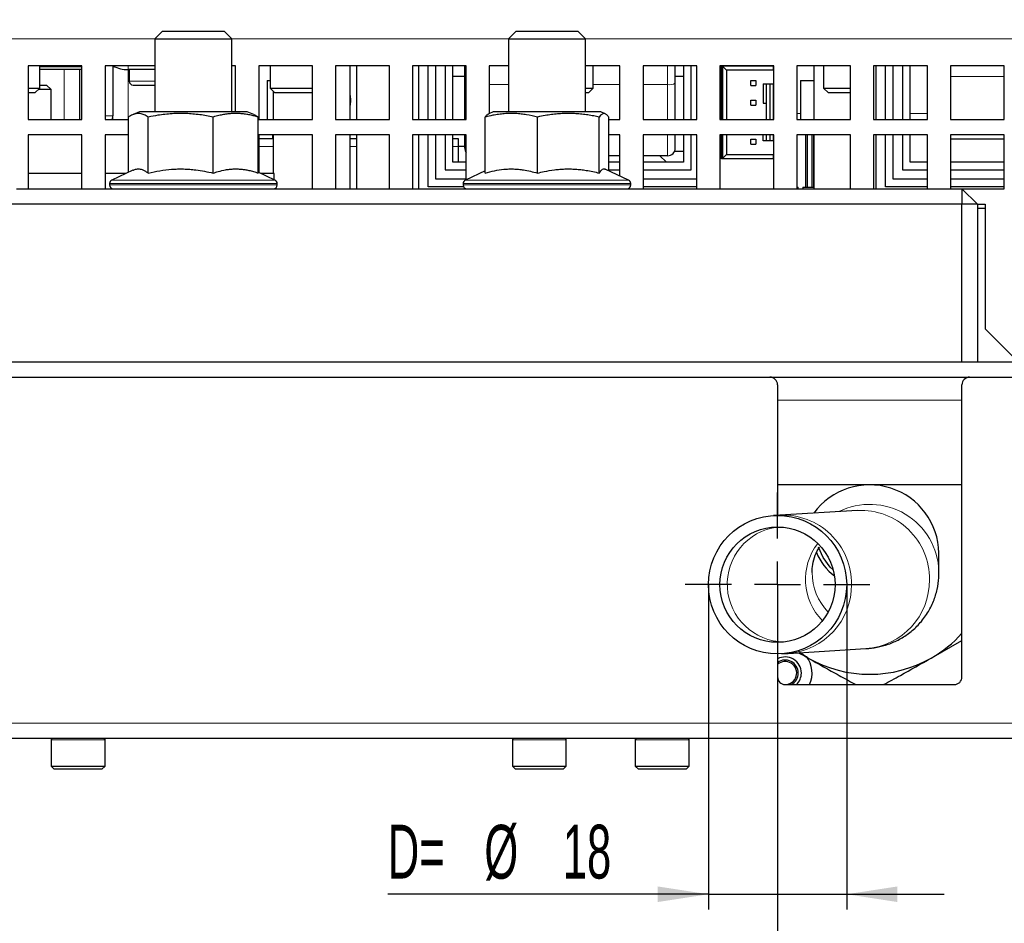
# Paper-space layout 'Blatt5' of a CAD drawing. Header units: millimetres. Extents: x 5 to 418, y 2 to 292.
# Tile 13 of 30: x 211 to 276, y 103 to 162. Entities that reach past the tile are written whole.
import ezdxf

# ---------------------------------------------------------------- set-up
doc = ezdxf.new("R2010")
doc.units = ezdxf.units.MM
doc.layers.add('SLD-0', color=7, linetype='Continuous')
doc.styles.add('SLDTEXTSTYLE1', font='TXT', dxfattribs={"width": 0.605})
doc.dimstyles.new('SLDDIMSTYLE6', dxfattribs={"dimtxt": 3.5, "dimasz": 3.302, "dimexe": 0, "dimexo": 0.0625, "dimgap": 0.875, "dimtad": 1, "dimlfac": 2, "dimrnd": 1e-09, "dimzin": 12, "dimdsep": 46, "dimtxsty": 'SLDTEXTSTYLE1', "dimsah": 1, "dimcen": 0.09, "dimadec": 0, "dimazin": 3, "dimtfac": 1, "dimtofl": 0, "dimtmove": 0, "dimatfit": 3, "dimfxl": 1, "dimfrac": 2, "dimtolj": 1, "dimtzin": 12, "dimarcsym": 0})
doc.dimstyles.new('SLDDIMSTYLE7', dxfattribs={"dimtxt": 3.5, "dimasz": 3.302, "dimexe": 0, "dimexo": 0.0625, "dimgap": 0.875, "dimtad": 1, "dimlfac": 2, "dimrnd": 1e-09, "dimzin": 12, "dimdsep": 46, "dimtxsty": 'SLDTEXTSTYLE1', "dimsah": 1, "dimcen": 0.09, "dimadec": 0, "dimazin": 3, "dimtfac": 1, "dimtmove": 0, "dimatfit": 0, "dimfxl": 1, "dimfrac": 2, "dimtolj": 1, "dimtzin": 12, "dimarcsym": 0})

# ---------------------------------------------------------------- blocks, each defined once
blk = doc.blocks.new('_D_33')
at = {"layer": 'SLD-0', "color": 7}
for p, q in [((113.293, 145.918), (113.293, 87.596)), ((260.793, 125.168), (260.793, 87.596)), ((260.793, 88.596), (113.293, 88.596))]:
    blk.add_line(p, q, dxfattribs=at)
for points in [[(113.293, 88.596), (116.595, 88.088), (116.595, 89.104)], [(260.793, 88.596), (257.491, 89.104), (257.491, 88.088)]]:
    blk.add_solid(points, dxfattribs=at)
at = {"layer": 'SLD-0', "color": 7, "insert": (183.032, 93.108), "char_height": 3.5, "attachment_point": 1, "style": 'SLDTEXTSTYLE1'}
blk.add_mtext('295', dxfattribs=at)
blk = doc.blocks.new('_D_34')
at = {"layer": 'SLD-0', "color": 7}
for p, q in [((113.293, 153.905), (113.293, 269.669)), ((309.293, 153.905), (309.293, 269.669)), ((113.293, 268.669), (309.293, 268.669))]:
    blk.add_line(p, q, dxfattribs=at)
for points in [[(113.293, 268.669), (116.595, 268.161), (116.595, 269.177)], [(309.293, 268.669), (305.991, 269.177), (305.991, 268.161)]]:
    blk.add_solid(points, dxfattribs=at)
at = {"layer": 'SLD-0', "color": 7, "insert": (207.282, 273.18), "char_height": 3.5, "attachment_point": 1, "style": 'SLDTEXTSTYLE1'}
blk.add_mtext('392', dxfattribs=at)
blk = doc.blocks.new('_D_35')
at = {"layer": 'SLD-0', "color": 7}
for p, q in [((161.793, 119.168), (161.793, 95.182)), ((260.793, 119.168), (260.793, 95.182)), ((161.793, 96.182), (260.793, 96.182))]:
    blk.add_line(p, q, dxfattribs=at)
for points in [[(161.793, 96.182), (165.095, 95.674), (165.095, 96.69)], [(260.793, 96.182), (257.491, 96.69), (257.491, 95.674)]]:
    blk.add_solid(points, dxfattribs=at)
at = {"layer": 'SLD-0', "color": 7, "insert": (207.282, 100.694), "char_height": 3.5, "attachment_point": 1, "style": 'SLDTEXTSTYLE1'}
blk.add_mtext('198', dxfattribs=at)
blk = doc.blocks.new('_D_36')
at = {"layer": 'SLD-0', "color": 7}
for p, q in [((256.293, 125.168), (256.293, 104.031)), ((265.293, 125.168), (265.293, 104.031)), ((256.293, 105.031), (235.441, 105.031)), ((256.293, 105.031), (265.293, 105.031)), ((265.293, 105.031), (271.643, 105.031))]:
    blk.add_line(p, q, dxfattribs=at)
for points in [[(256.293, 105.031), (252.991, 105.539), (252.991, 104.523)], [(265.293, 105.031), (268.595, 104.523), (268.595, 105.539)]]:
    blk.add_solid(points, dxfattribs=at)
at = {"layer": 'SLD-0', "color": 7, "char_height": 3.5, "attachment_point": 1, "style": 'SLDTEXTSTYLE1'}
for s, insert in [('D=', (235.441, 109.552)), ('%%c', (241.722, 109.543)), ('18', (246.825, 109.552))]:
    blk.add_mtext(s, dxfattribs=dict(at, insert=insert))
blk = doc.blocks.new('SW_CENTERMARKSYMBOL_4')
at = {"layer": 'SLD-0', "color": 0}
for p, q in [((0, 3), (0, 6)), ((0, 0), (0, 1.5)), ((-3, 0), (-6, 0)), ((0, 0), (-1.5, 0)), ((0, 0), (0, -1.5)), ((0, 0), (1.5, 0)), ((3, 0), (6, 0)), ((0, -3), (0, -6))]:
    blk.add_line(p, q, dxfattribs=at)

psp = doc.layouts.new('Blatt5')

# ---------------------------------------------------------------- linework, layer by layer
at = {"color": 7, "linetype": 'Continuous', "lineweight": 25}
for p, q in [((220.7926, 161.1683), (220.2926, 160.6683)), ((220.7926, 161.1683), (221.0605, 161.1683)), ((221.0605, 161.1683), (224.7926, 161.1683)), ((225.2926, 160.6683), (224.7926, 161.1683)), ((243.7926, 161.1683), (243.2926, 160.6683)), ((243.7926, 161.1683), (247.7926, 161.1683)), ((248.2926, 160.6683), (247.7926, 161.1683)), ((220.2926, 160.6683), (220.2926, 155.9183)), ((220.2926, 160.6683), (220.6275, 160.6683)), ((220.6275, 160.6683), (225.2926, 160.6683)), ((225.2926, 155.9183), (225.2926, 160.6683)), ((243.2926, 160.6683), (243.2926, 155.9183)), ((243.2926, 160.6683), (248.2926, 160.6683)), ((248.2926, 155.9183), (248.2926, 160.6683)), ((215.5426, 158.9183), (212.0426, 158.9183)), ((212.0426, 158.9183), (212.0426, 155.4183)), ((212.7926, 157.4751), (212.7926, 158.9183)), ((215.3926, 158.9183), (215.3926, 158.8433)), ((215.5426, 155.4183), (215.5426, 158.9183)), ((220.2926, 158.9183), (217.0426, 158.9183)), ((217.0426, 158.9183), (217.0426, 155.4183)), ((217.5426, 158.9183), (217.5426, 155.6683)), ((225.5426, 158.9183), (225.2926, 158.9183)), ((225.5426, 155.9183), (225.5426, 158.9183)), ((230.5426, 158.9183), (227.0426, 158.9183)), ((227.0426, 158.9183), (227.0426, 155.4183)), ((227.7926, 158.9183), (227.7926, 157.4751)), ((230.5426, 155.4183), (230.5426, 158.9183)), ((235.5426, 158.9183), (232.0426, 158.9183)), ((232.0426, 158.9183), (232.0426, 155.4183)), ((232.9926, 155.4183), (232.9926, 158.9183)), ((233.4176, 155.4183), (233.4176, 158.9183)), ((235.5426, 155.4183), (235.5426, 158.9183)), ((240.5426, 158.9183), (237.0426, 158.9183)), ((237.0426, 158.9183), (237.0426, 155.4183)), ((237.4676, 155.4183), (237.4676, 158.9183)), ((238.0676, 155.4183), (238.0676, 158.9183)), ((238.5676, 155.4183), (238.5676, 158.9183)), ((239.1676, 158.9183), (239.1676, 155.4183)), ((239.6676, 155.4183), (239.6676, 158.9183)), ((240.4426, 157.7827), (240.4426, 158.9183)), ((240.5426, 155.4183), (240.5426, 158.9183)), ((243.2926, 158.9183), (242.0426, 158.9183)), ((242.0426, 158.9183), (242.0426, 155.8183)), ((250.5426, 158.9183), (248.2926, 158.9183)), ((248.7926, 157.4751), (248.7926, 158.9183)), ((250.5426, 155.4183), (250.5426, 158.9183)), ((255.5426, 158.9183), (252.0426, 158.9183)), ((252.0426, 158.9183), (252.0426, 155.4183)), ((254.1426, 157.7827), (254.1426, 158.9183)), ((254.6676, 158.9183), (254.6676, 155.4183)), ((255.1676, 155.4183), (255.1676, 158.9183)), ((255.5426, 155.4183), (255.5426, 158.9183)), ((260.5426, 158.9183), (257.0426, 158.9183)), ((257.0426, 158.9183), (257.0426, 155.4183)), ((257.1426, 155.4183), (257.1426, 158.9183)), ((260.5176, 158.8933), (257.2176, 158.8933)), ((257.2176, 158.8933), (257.2176, 155.4183)), ((257.4676, 158.6433), (257.2176, 158.8933)), ((260.5176, 158.9183), (260.5176, 158.8933)), ((260.5176, 158.8933), (260.5176, 158.6433)), ((260.5426, 155.4183), (260.5426, 158.9183)), ((265.5426, 158.9183), (262.0426, 158.9183)), ((262.0426, 158.9183), (262.0426, 155.4183)), ((263.1676, 155.4183), (263.1676, 158.9183)), ((263.7926, 158.9183), (263.7926, 157.4751)), ((265.5426, 155.4183), (265.5426, 158.9183)), ((270.5426, 158.9183), (267.0426, 158.9183)), ((267.0426, 158.9183), (267.0426, 155.4183)), ((267.2176, 155.4183), (267.2176, 158.9183)), ((267.8176, 155.4183), (267.8176, 158.9183)), ((268.3176, 155.4183), (268.3176, 158.9183)), ((268.9176, 158.9183), (268.9176, 155.4183)), ((269.4176, 155.4183), (269.4176, 158.9183)), ((270.5426, 155.4183), (270.5426, 158.9183)), ((275.5426, 158.9183), (272.0426, 158.9183)), ((272.0426, 158.9183), (272.0426, 155.4183)), ((275.5426, 155.4183), (275.5426, 158.9183)), ((215.5426, 158.8433), (212.7926, 158.8433)), ((215.5426, 158.6683), (212.7926, 158.6683)), ((215.3926, 158.6683), (215.3926, 155.4183)), ((220.2926, 158.6683), (218.5426, 158.6683)), ((218.6176, 158.6683), (218.6176, 157.9183)), ((240.4426, 158.2183), (239.6676, 158.2183)), ((254.6676, 158.2183), (254.1426, 158.2183)), ((260.5176, 158.6433), (257.4676, 158.6433)), ((257.4676, 158.6433), (257.4676, 155.4183)), ((212.7926, 157.6683), (213.2426, 157.6683)), ((213.5426, 157.3683), (213.2426, 157.6683)), ((218.8676, 157.6683), (220.2926, 157.6683)), ((227.5984, 157.9683), (227.5984, 155.4183)), ((227.5984, 157.9683), (227.7926, 157.9683)), ((240.4426, 155.4183), (240.4426, 157.7827)), ((254.1426, 155.4183), (254.1426, 157.7827)), ((259.8676, 157.7433), (259.8676, 156.4933)), ((259.8676, 157.7433), (260.0676, 157.7433)), ((260.0676, 155.4183), (260.0676, 157.7433)), ((260.0676, 157.7433), (260.3176, 157.7433)), ((260.3176, 155.4183), (260.3176, 157.7433)), ((260.3176, 157.7433), (260.5176, 157.7433)), ((260.5176, 157.7433), (260.5176, 155.4183)), ((262.2818, 157.9683), (262.2818, 155.4183)), ((262.2818, 157.9683), (263.1676, 157.9683)), ((212.0426, 157.4751), (212.7926, 157.4751)), ((212.4858, 157.1683), (212.0426, 157.1683)), ((212.4858, 157.1683), (212.7926, 157.4751)), ((213.5426, 157.3683), (212.6858, 157.3683)), ((213.5426, 155.4183), (213.5426, 157.3683)), ((227.7926, 157.4751), (228.0993, 157.1683)), ((227.7926, 157.4751), (228.03, 157.4751)), ((227.9926, 157.2751), (227.9926, 155.4183)), ((228.03, 157.4751), (230.5426, 157.4751)), ((228.2882, 157.1683), (228.0993, 157.1683)), ((230.4858, 157.1683), (228.2882, 157.1683)), ((230.4858, 157.1683), (230.5426, 157.2251)), ((248.2926, 157.4751), (248.7926, 157.4751)), ((248.4858, 157.1683), (248.2926, 157.1683)), ((248.4858, 157.1683), (248.7926, 157.4751)), ((263.7926, 157.4751), (264.0993, 157.1683)), ((263.7926, 157.4751), (264.03, 157.4751)), ((264.03, 157.4751), (265.5426, 157.4751)), ((264.2882, 157.1683), (264.0993, 157.1683)), ((265.5426, 157.1683), (264.2882, 157.1683)), ((259.8676, 156.4933), (260.0676, 156.4933)), ((217.5269, 155.4183), (217.5426, 155.6683)), ((217.5426, 155.4183), (217.5426, 155.6683)), ((219.2926, 155.9183), (218.8639, 155.7469)), ((220.4197, 155.9183), (219.2926, 155.9183)), ((226.2926, 155.9183), (220.4197, 155.9183)), ((226.7212, 155.7469), (226.2926, 155.9183)), ((242.2926, 155.9183), (242.003, 155.8025)), ((242.543, 155.9183), (242.2926, 155.9183)), ((249.2926, 155.9183), (242.543, 155.9183)), ((249.5822, 155.8025), (249.2926, 155.9183)), ((212.0426, 155.4183), (215.5426, 155.4183)), ((217.0426, 155.4183), (218.5681, 155.4183)), ((218.5681, 151.9898), (218.5681, 155.5863)), ((219.8569, 151.9405), (219.8569, 155.5863)), ((224.0814, 151.9405), (224.0814, 155.5863)), ((227.017, 151.9405), (227.017, 155.5863)), ((227.0426, 155.4183), (230.5426, 155.4183)), ((232.0426, 155.4183), (235.5426, 155.4183)), ((237.0426, 155.4183), (240.5426, 155.4183)), ((241.7722, 151.9405), (241.7722, 155.5863)), ((245.1753, 151.9405), (245.1753, 155.5863)), ((249.1956, 151.9405), (249.1956, 155.5863)), ((249.8129, 152.085), (249.8129, 155.5863)), ((249.8129, 155.4183), (250.5426, 155.4183)), ((252.0426, 155.4183), (255.5426, 155.4183)), ((257.0426, 155.4183), (260.5426, 155.4183)), ((262.0426, 155.4183), (265.5426, 155.4183)), ((267.0426, 155.4183), (270.5426, 155.4183)), ((272.0426, 155.4183), (275.5426, 155.4183)), ((215.5426, 154.4183), (212.0426, 154.4183)), ((212.0426, 154.4183), (212.0426, 150.9183)), ((215.5426, 150.9183), (215.5426, 154.4183)), ((218.5681, 154.4183), (217.0426, 154.4183)), ((217.0426, 154.4183), (217.0426, 150.9183)), ((230.5426, 154.4183), (227.0426, 154.4183)), ((227.0426, 154.4183), (227.0426, 151.9779)), ((227.9396, 154.4183), (227.9396, 154.1683)), ((227.9926, 154.4183), (227.9926, 151.9183)), ((230.5426, 150.9183), (230.5426, 154.4183)), ((235.5426, 154.4183), (232.0426, 154.4183)), ((232.0426, 154.4183), (232.0426, 150.9183)), ((232.9926, 150.9183), (232.9926, 154.4183)), ((233.4176, 150.9183), (233.4176, 154.4183)), ((235.5426, 150.9183), (235.5426, 154.4183)), ((240.5426, 154.4183), (237.0426, 154.4183)), ((237.0426, 154.4183), (237.0426, 150.9183)), ((237.4676, 150.9183), (237.4676, 154.4183)), ((238.0676, 151.0433), (238.0676, 154.4183)), ((238.5676, 151.5433), (238.5676, 154.4183)), ((239.1676, 154.4183), (239.1676, 152.1433)), ((239.6676, 152.6433), (239.6676, 154.4183)), ((240.4426, 153.5683), (240.4426, 154.4183)), ((240.5426, 151.5116), (240.5426, 154.4183)), ((250.5426, 154.4183), (249.8129, 154.4183)), ((250.5426, 151.7447), (250.5426, 154.4183)), ((255.5426, 154.4183), (252.0426, 154.4183)), ((252.0426, 154.4183), (252.0426, 150.9183)), ((254.1426, 153.5683), (254.1426, 154.4183)), ((254.6676, 154.4183), (254.6676, 152.6433)), ((255.1676, 152.1433), (255.1676, 154.4183)), ((255.5426, 150.9183), (255.5426, 154.4183)), ((260.5426, 154.4183), (257.0426, 154.4183)), ((257.0426, 154.4183), (257.0426, 150.9183)), ((257.1426, 152.8683), (257.1426, 154.4183)), ((257.2176, 154.4183), (257.2176, 152.8933)), ((257.4676, 154.4183), (257.4676, 153.1433)), ((259.8676, 154.0433), (259.8676, 154.4183)), ((260.0676, 154.0433), (260.0676, 154.4183)), ((260.3176, 154.0433), (260.3176, 154.4183)), ((260.5176, 154.4183), (260.5176, 154.0433)), ((260.5426, 150.9183), (260.5426, 154.4183)), ((265.5426, 154.4183), (262.0426, 154.4183)), ((262.0426, 154.4183), (262.0426, 150.9183)), ((262.6229, 154.4183), (262.6229, 151.0183)), ((262.7479, 151.0183), (262.7479, 154.4183)), ((263.0206, 154.4183), (263.0206, 151.0183)), ((263.1456, 151.0183), (263.1456, 154.4183)), ((263.1676, 150.9183), (263.1676, 154.4183)), ((265.5426, 150.9183), (265.5426, 154.4183)), ((270.5426, 154.4183), (267.0426, 154.4183)), ((267.0426, 154.4183), (267.0426, 150.9183)), ((267.2176, 150.9183), (267.2176, 154.4183)), ((267.8176, 151.0433), (267.8176, 154.4183)), ((268.3176, 151.5433), (268.3176, 154.4183)), ((268.9176, 154.4183), (268.9176, 152.1433)), ((269.4176, 152.6433), (269.4176, 154.4183)), ((270.5426, 150.9183), (270.5426, 154.4183)), ((275.5426, 154.4183), (272.0426, 154.4183)), ((272.0426, 154.4183), (272.0426, 150.9183)), ((275.5426, 150.9183), (275.5426, 154.4183)), ((227.9926, 154.1683), (227.0426, 154.1683)), ((233.4176, 154.1683), (232.9926, 154.1683)), ((240.0426, 154.1683), (239.6676, 154.1683)), ((240.0426, 153.6683), (240.0426, 154.1683)), ((260.0676, 154.0433), (259.8676, 154.0433)), ((260.3176, 154.0433), (260.0676, 154.0433)), ((260.5176, 154.0433), (260.3176, 154.0433)), ((275.5426, 154.1509), (272.0426, 154.1509)), ((240.0426, 152.6433), (240.0426, 153.6683)), ((240.4426, 153.6683), (240.0426, 153.6683)), ((254.1008, 153.3683), (254.6676, 153.3683)), ((257.4676, 153.1433), (257.2176, 152.8933)), ((257.4676, 153.1433), (260.5176, 153.1433)), ((260.5176, 153.1433), (260.5176, 152.8933)), ((240.5426, 152.6433), (239.6676, 152.6433)), ((250.5426, 153.0683), (249.8129, 153.0683)), ((250.5426, 152.6433), (249.8129, 152.6433)), ((253.6426, 153.0683), (252.0426, 153.0683)), ((254.6676, 152.6433), (252.0426, 152.6433)), ((253.5426, 152.6683), (253.1426, 153.0683)), ((253.5426, 152.6433), (253.5426, 152.6683)), ((260.5176, 152.8683), (257.1426, 152.8683)), ((257.2176, 152.8933), (260.5176, 152.8933)), ((260.5176, 152.8933), (260.5176, 152.8683)), ((270.5426, 152.6433), (269.4176, 152.6433)), ((275.5426, 152.6433), (272.0426, 152.6433)), ((215.5426, 151.9183), (212.0426, 151.9183)), ((218.4148, 151.9183), (217.0426, 151.9183)), ((218.8625, 152.1271), (217.4869, 151.4856)), ((228.0982, 151.4856), (227.017, 151.9898)), ((228.0426, 151.9183), (227.1703, 151.9183)), ((228.0426, 151.5116), (228.0426, 151.9183)), ((239.1676, 152.1433), (240.5426, 152.1433)), ((241.7722, 152.085), (240.4869, 151.4856)), ((251.0982, 151.4856), (249.5818, 152.1928)), ((249.8129, 152.1433), (250.5426, 152.1433)), ((252.0426, 152.1433), (255.1676, 152.1433)), ((268.9176, 152.1433), (270.5426, 152.1433)), ((272.0426, 152.1433), (275.5426, 152.1433)), ((217.3426, 151.2591), (217.3426, 151.1683)), ((228.2426, 151.1683), (228.2426, 151.2591)), ((240.5426, 151.5433), (238.5676, 151.5433)), ((240.3426, 151.2591), (240.3426, 151.1683)), ((251.2426, 151.1683), (251.2426, 151.2591)), ((255.5426, 151.5433), (252.0426, 151.5433)), ((270.5426, 151.5433), (268.3176, 151.5433)), ((275.5426, 151.5433), (272.0426, 151.5433)), ((211.2926, 150.9183), (266.7926, 150.9183)), ((228.0426, 150.9183), (228.0426, 150.9234)), ((240.3761, 151.0433), (238.0676, 151.0433)), ((240.5426, 150.9183), (240.5426, 150.9234)), ((255.5426, 151.0433), (252.0426, 151.0433)), ((262.0426, 151.0183), (262.1426, 151.0183)), ((262.1426, 150.9183), (262.1426, 151.0183)), ((262.4426, 151.0183), (262.4426, 150.9183)), ((262.4426, 151.0183), (263.1676, 151.0183)), ((266.7926, 150.9183), (272.7926, 150.9183)), ((270.5426, 151.0433), (267.8176, 151.0433)), ((275.5426, 151.0433), (272.0426, 151.0433)), ((272.7926, 150.9183), (272.7926, 149.9183)), ((273.7926, 149.9183), (272.7926, 150.9183)), ((272.7926, 150.9183), (275.5426, 150.9183)), ((272.7926, 149.9183), (149.7926, 149.9183)), ((272.7926, 139.6683), (272.7926, 149.9183)), ((273.7926, 149.9183), (272.7926, 149.9183)), ((273.7926, 149.9183), (273.7926, 139.6683)), ((273.7926, 149.9183), (274.2926, 149.9183)), ((274.2926, 149.9183), (274.2926, 141.8183)), ((273.7926, 149.6683), (274.2926, 149.6683)), ((274.2926, 141.8183), (276.2926, 139.8183)), ((126.0426, 139.6683), (296.5426, 139.6683)), ((126.0426, 138.6683), (296.5426, 138.6683)), ((260.7926, 138.1683), (260.7926, 129.6765)), ((272.7926, 119.1683), (272.7926, 138.1683)), ((260.7926, 131.6818), (272.7926, 131.6818)), ((260.9339, 129.6851), (260.5213, 129.6601)), ((266.0061, 129.9914), (260.9339, 129.6851)), ((263.7615, 126.933), (263.456, 127.6156)), ((271.2926, 125.9514), (271.2926, 127.2151)), ((270.7926, 120.3922), (272.7926, 121.5445)), ((260.7926, 120.6683), (260.7926, 119.1683)), ((261.0639, 120.6765), (261.4765, 120.7014)), ((261.4765, 120.7014), (266.5487, 121.0078)), ((262.7926, 120.3922), (262.2255, 120.7467)), ((261.2926, 118.6683), (272.2926, 118.6683)), ((287.0476, 115.1683), (135.5376, 115.1683)), ((213.5426, 115.1683), (213.5426, 115.0683)), ((213.5426, 115.0683), (213.5426, 113.3683)), ((217.0426, 115.0683), (217.0426, 115.1683)), ((217.0426, 113.3683), (217.0426, 115.0683)), ((243.5426, 115.1683), (243.5426, 115.0683)), ((243.5426, 115.0683), (243.5426, 113.3683)), ((247.0426, 115.0683), (247.0426, 115.1683)), ((247.0426, 113.3683), (247.0426, 115.0683)), ((251.5426, 115.1683), (251.5426, 115.0683)), ((251.5426, 115.0683), (251.5426, 113.3683)), ((255.0426, 115.0683), (255.0426, 115.1683)), ((255.0426, 113.3683), (255.0426, 115.0683)), ((213.5426, 113.3683), (213.7426, 113.1683)), ((213.5426, 113.3683), (217.0426, 113.3683)), ((216.8426, 113.1683), (213.7426, 113.1683)), ((216.8426, 113.1683), (217.0426, 113.3683)), ((243.5426, 113.3683), (243.7426, 113.1683)), ((243.5426, 113.3683), (247.0426, 113.3683)), ((246.8426, 113.1683), (243.7426, 113.1683)), ((246.8426, 113.1683), (247.0426, 113.3683)), ((251.5426, 113.3683), (251.7426, 113.1683)), ((251.5426, 113.3683), (255.0426, 113.3683)), ((254.8426, 113.1683), (251.7426, 113.1683)), ((254.8426, 113.1683), (255.0426, 113.3683))]:
    psp.add_line(p, q, dxfattribs=at)
at = {"color": 7, "linetype": 'Continuous', "lineweight": 18}
for p, q in [((202.2926, 160.6683), (220.2926, 160.6683)), ((225.2926, 160.6683), (243.2926, 160.6683)), ((248.2926, 160.6683), (290.8926, 160.6683)), ((214.3926, 158.9183), (214.3926, 158.8433)), ((218.5426, 158.9183), (218.5426, 158.6683)), ((253.6426, 157.6959), (253.6426, 158.9183)), ((214.3926, 158.6683), (214.3926, 155.4183)), ((218.5426, 155.4183), (218.5426, 158.6683)), ((275.5426, 158.2274), (272.0426, 158.2274)), ((218.6176, 157.9183), (220.2926, 157.9183)), ((243.2926, 157.6959), (242.0426, 157.6959)), ((250.5426, 157.6959), (248.7926, 157.6959)), ((253.6426, 157.6959), (252.0426, 157.6959)), ((253.6426, 155.4183), (253.6426, 157.6959)), ((217.0426, 155.6683), (217.5426, 155.6683)), ((262.2818, 155.8183), (262.0426, 155.8183)), ((270.5426, 155.8183), (269.4176, 155.8183)), ((253.6426, 153.0683), (253.6426, 154.4183)), ((227.9926, 153.6683), (227.0426, 153.6683)), ((233.4176, 153.6683), (232.9926, 153.6683)), ((240.0426, 153.6683), (239.6676, 153.6683)), ((228.2426, 151.2591), (217.3426, 151.2591)), ((217.3426, 151.1683), (228.2426, 151.1683)), ((217.4869, 151.4856), (228.0982, 151.4856)), ((251.2426, 151.2591), (240.3426, 151.2591)), ((240.3426, 151.1683), (251.2426, 151.1683)), ((240.4869, 151.4856), (251.0982, 151.4856)), ((260.7926, 137.1683), (272.7926, 137.1683)), ((287.0476, 116.1683), (135.5376, 116.1683)), ((217.0426, 115.0683), (213.5426, 115.0683)), ((247.0426, 115.0683), (243.5426, 115.0683)), ((255.0426, 115.0683), (251.5426, 115.0683))]:
    psp.add_line(p, q, dxfattribs=at)
at = {"color": 7, "linetype": 'Continuous', "lineweight": 18, "flags": 128}
psp.add_lwpolyline([(240.5426, 157.7306), (240.5269, 157.7345), (240.4806, 157.7495), (240.4522, 157.7658), (240.4426, 157.7827)], dxfattribs=at)
at = {"color": 7, "linetype": 'Continuous', "lineweight": 25, "flags": 128}
for points in [[(232.9926, 156.9816), (233.0176, 156.6683), (232.9926, 156.3551)], [(264.4189, 126.1233), (264.2269, 126.312), (263.7615, 126.933)]]:
    psp.add_lwpolyline(points, dxfattribs=at)
at = {"color": 7, "linetype": 'Continuous', "lineweight": 25}
for radius in [4.5, 3.75]:
    psp.add_circle((260.7926, 125.1683), radius, dxfattribs=at)
for centre, radius, start, end in [((218.5426, 160.6683), 2, 241.044976, 270), ((218.8676, 157.9183), 0.25, 180, 270), ((240.9426, 153.5683), 0.5, 180, 216.869898), ((253.6426, 153.5683), 0.5, 270, 0), ((217.5926, 151.2591), 0.25, 115, 180), ((217.5926, 151.1683), 0.25, 180, 270), ((227.9926, 151.1683), 0.25, 270, 0), ((227.9926, 151.2591), 0.25, 0, 65), ((240.5926, 151.2591), 0.25, 115, 180), ((240.5926, 151.1683), 0.25, 180, 270), ((250.9926, 151.1683), 0.25, 270, 0), ((250.9926, 151.2591), 0.25, 0, 65), ((260.2926, 138.1683), 0.5, 0, 90), ((273.2926, 138.1683), 0.5, 90, 180), ((266.7857, 127.1532), 4.5073, 0.787192, 143.740524), ((266.738, 128.6814), 3.7008, 202.599459, 232.783984), ((266.8554, 127.3242), 7.9721, 299.594999, 318.136914), ((261.2926, 119.4183), 1.05, 0, 118.43689), ((261.2926, 119.4183), 1.75, 334.623066, 38.208654), ((261.2926, 119.4183), 0.85, 298.072487, 126.031879), ((261.2926, 119.4183), 0.75, 270, 131.810315), ((266.7926, 127.4409), 8.1046, 240.425963, 299.574037), ((261.2926, 119.1683), 0.5, 180, 270), ((261.2926, 119.4183), 1.05, 314.415309, 0), ((272.2926, 119.1683), 0.5, 270, 360), ((213.6426, 115.0683), 0.1, 90, 180), ((216.9426, 115.0683), 0.1, 0, 90), ((243.6426, 115.0683), 0.1, 90, 180), ((246.9426, 115.0683), 0.1, 0, 90), ((251.6426, 115.0683), 0.1, 90, 180), ((254.9426, 115.0683), 0.1, 0, 90)]:
    psp.add_arc(centre, radius, start, end, dxfattribs=at)
at = {"color": 7, "linetype": 'Continuous', "lineweight": 18}
for centre, radius, start, end in [((253.7638, 158.4809), 0.7943, 261.220539, 298.481613), ((266.7969, 125.8956), 4.4971, 1.773045, 116.57108), ((261.155, 125.243), 4.4476, 359.279092, 92.84973), ((266.2272, 125.5493), 4.4476, 359.279092, 92.84973), ((261.2756, 125.1975), 3.7542, 97.654829, 269.258159), ((266.4233, 125.5084), 3.8115, 142.11749, 224.795497), ((266.7053, 125.9554), 3.6627, 179.879582, 224.503629), ((261.1647, 125.1284), 4.4379, 274.029059, 0.756966), ((266.2369, 125.4348), 4.4379, 274.029059, 0.756966)]:
    psp.add_arc(centre, radius, start, end, dxfattribs=at)
at = {"color": 7, "linetype": 'Continuous', "lineweight": 25}
for points, knots in [([(259.0576, 157.6383), (259.0576, 157.6673), (259.0576, 157.7016), (259.0576, 157.7637), (259.0576, 157.7929), (259.0576, 157.824), (259.0576, 157.8675), (259.0576, 157.9125), (259.0576, 157.9432), (259.0576, 157.9583)], [0, 0, 0, 0, 0.3563036, 0.42322598, 0.49090424, 0.55000645, 0.62390786, 0.81536812, 1, 1, 1, 1]), ([(259.0576, 157.9583), (259.0865, 157.9583), (259.1209, 157.9583), (259.183, 157.9583), (259.2121, 157.9583), (259.2432, 157.9583), (259.2868, 157.9583), (259.3317, 157.9583), (259.3625, 157.9583), (259.3776, 157.9583)], [0, 0, 0, 0, 0.3563036, 0.423226, 0.4909042, 0.5500065, 0.6239079, 0.8153681, 1, 1, 1, 1]), ([(259.0576, 157.6383), (259.0865, 157.6383), (259.1209, 157.6383), (259.183, 157.6383), (259.2121, 157.6383), (259.2432, 157.6383), (259.2868, 157.6383), (259.3317, 157.6383), (259.3625, 157.6383), (259.3776, 157.6383)], [0, 0, 0, 0, 0.3563036, 0.423226, 0.4909043, 0.5500065, 0.6239079, 0.8153682, 1, 1, 1, 1]), ([(259.3776, 157.9583), (259.3776, 157.9294), (259.3776, 157.895), (259.3776, 157.8329), (259.3776, 157.8038), (259.3776, 157.7727), (259.3776, 157.7291), (259.3776, 157.6842), (259.3776, 157.6534), (259.3776, 157.6383)], [0, 0, 0, 0, 0.3563036, 0.42322599, 0.49090425, 0.55000647, 0.62390787, 0.81536809, 1, 1, 1, 1]), ([(259.0576, 156.3683), (259.0576, 156.3973), (259.0576, 156.4316), (259.0576, 156.4937), (259.0576, 156.5229), (259.0576, 156.554), (259.0576, 156.5975), (259.0576, 156.6425), (259.0576, 156.6732), (259.0576, 156.6883)], [0, 0, 0, 0, 0.3563036, 0.423226, 0.4909042, 0.5500065, 0.6239079, 0.8153681, 1, 1, 1, 1]), ([(259.0576, 156.6883), (259.0865, 156.6883), (259.1209, 156.6883), (259.183, 156.6883), (259.2121, 156.6883), (259.2432, 156.6883), (259.2868, 156.6883), (259.3317, 156.6883), (259.3625, 156.6883), (259.3776, 156.6883)], [0, 0, 0, 0, 0.3563036, 0.42322598, 0.49090424, 0.55000646, 0.62390785, 0.81536808, 1, 1, 1, 1]), ([(259.0576, 156.3683), (259.0865, 156.3683), (259.1209, 156.3683), (259.183, 156.3683), (259.2121, 156.3683), (259.2432, 156.3683), (259.2868, 156.3683), (259.3317, 156.3683), (259.3625, 156.3683), (259.3776, 156.3683)], [0, 0, 0, 0, 0.3563036, 0.423226, 0.4909043, 0.5500065, 0.6239079, 0.8153682, 1, 1, 1, 1]), ([(259.3776, 156.6883), (259.3776, 156.6594), (259.3776, 156.625), (259.3776, 156.5629), (259.3776, 156.5338), (259.3776, 156.5027), (259.3776, 156.4591), (259.3776, 156.4142), (259.3776, 156.3834), (259.3776, 156.3683)], [0, 0, 0, 0, 0.3563036, 0.42322599, 0.49090425, 0.55000647, 0.62390787, 0.81536809, 1, 1, 1, 1]), ([(219.8569, 155.5863), (219.8126, 155.6147), (219.6793, 155.7001), (219.4994, 155.7774), (219.3173, 155.8155), (219.1788, 155.8215), (219.039, 155.8042), (218.8991, 155.7636), (218.7417, 155.6956), (218.6318, 155.6264), (218.5681, 155.5863)], [0, 0, 0, 0, 0.1043652, 0.3134641, 0.4185227, 0.5258403, 0.6334232, 0.7417563, 0.8503081, 1, 1, 1, 1]), ([(224.0814, 155.5863), (223.7899, 155.641), (223.3523, 155.723), (222.7616, 155.7868), (222.3127, 155.8156), (221.8587, 155.8215), (221.4004, 155.8042), (220.9417, 155.7636), (220.4258, 155.6956), (220.0657, 155.6264), (219.8569, 155.5863)], [0, 0, 0, 0, 0.2088203, 0.3134713, 0.4185288, 0.5258452, 0.633427, 0.741759, 0.8503097, 1, 1, 1, 1]), ([(227.017, 155.5863), (226.9299, 155.611), (226.7498, 155.6621), (226.4747, 155.7244), (226.1917, 155.774), (225.9069, 155.8066), (225.6189, 155.821), (225.3285, 155.8159), (225.0359, 155.7912), (224.7435, 155.7475), (224.4246, 155.6821), (224.2047, 155.6207), (224.0814, 155.5863)], [0, 0, 0, 0, 0.0899804, 0.1860887, 0.2823171, 0.3789798, 0.4758209, 0.5745607, 0.6735044, 0.7730079, 0.87267, 1, 1, 1, 1]), ([(226.7206, 155.7452), (226.7557, 155.7309), (226.855, 155.6903), (226.9534, 155.6272), (227.017, 155.5863)], [0, 0, 0, 0, 0.3527941, 1, 1, 1, 1]), ([(245.1753, 155.5863), (244.9405, 155.641), (244.588, 155.723), (244.1121, 155.7868), (243.7505, 155.8156), (243.3848, 155.8215), (243.0156, 155.8042), (242.6461, 155.7636), (242.2305, 155.6956), (241.9404, 155.6264), (241.7722, 155.5863)], [0, 0, 0, 0, 0.2088203, 0.3134713, 0.4185288, 0.5258452, 0.633427, 0.741759, 0.8503097, 1, 1, 1, 1]), ([(241.7722, 155.5863), (241.7935, 155.6145), (241.8573, 155.6995), (241.9347, 155.7734), (241.9909, 155.7952), (242.0039, 155.8002)], [0, 0, 0, 0, 0.2775196, 0.8335391, 1, 1, 1, 1]), ([(249.1956, 155.5863), (249.0764, 155.611), (248.8296, 155.6621), (248.4529, 155.7244), (248.0654, 155.774), (247.6753, 155.8066), (247.2809, 155.821), (246.8832, 155.8159), (246.4825, 155.7912), (246.082, 155.7475), (245.6453, 155.6821), (245.3442, 155.6207), (245.1753, 155.5863)], [0, 0, 0, 0, 0.0899804, 0.1860887, 0.2823171, 0.3789798, 0.4758209, 0.5745607, 0.6735044, 0.7730079, 0.87267, 1, 1, 1, 1]), ([(249.8129, 155.5863), (249.7917, 155.6147), (249.7279, 155.7001), (249.6417, 155.7774), (249.5545, 155.8155), (249.4881, 155.8215), (249.4212, 155.8042), (249.3541, 155.7636), (249.2788, 155.6956), (249.2261, 155.6264), (249.1956, 155.5863)], [0, 0, 0, 0, 0.1043652, 0.3134641, 0.4185227, 0.5258403, 0.6334232, 0.7417563, 0.8503081, 1, 1, 1, 1]), ([(259.0576, 153.8283), (259.0576, 153.8573), (259.0576, 153.8916), (259.0576, 153.9537), (259.0576, 153.9829), (259.0576, 154.014), (259.0576, 154.0575), (259.0576, 154.1025), (259.0576, 154.1332), (259.0576, 154.1483)], [0, 0, 0, 0, 0.3563036, 0.423226, 0.4909042, 0.5500065, 0.6239079, 0.8153681, 1, 1, 1, 1]), ([(259.0576, 154.1483), (259.0865, 154.1483), (259.1209, 154.1483), (259.183, 154.1483), (259.2121, 154.1483), (259.2432, 154.1483), (259.2868, 154.1483), (259.3317, 154.1483), (259.3625, 154.1483), (259.3776, 154.1483)], [0, 0, 0, 0, 0.3563036, 0.423226, 0.4909042, 0.5500065, 0.6239079, 0.8153681, 1, 1, 1, 1]), ([(259.0576, 153.8283), (259.0865, 153.8283), (259.1209, 153.8283), (259.183, 153.8283), (259.2121, 153.8283), (259.2432, 153.8283), (259.2868, 153.8283), (259.3317, 153.8283), (259.3625, 153.8283), (259.3776, 153.8283)], [0, 0, 0, 0, 0.3563036, 0.423226, 0.4909043, 0.5500065, 0.6239079, 0.8153682, 1, 1, 1, 1]), ([(259.3776, 154.1483), (259.3776, 154.1194), (259.3776, 154.085), (259.3776, 154.0229), (259.3776, 153.9938), (259.3776, 153.9627), (259.3776, 153.9191), (259.3776, 153.8742), (259.3776, 153.8434), (259.3776, 153.8283)], [0, 0, 0, 0, 0.3563036, 0.423226, 0.4909042, 0.5500065, 0.6239079, 0.8153681, 1, 1, 1, 1]), ([(218.8646, 152.1227), (218.8812, 152.1321), (218.9755, 152.1854), (219.1115, 152.21), (219.2707, 152.2124), (219.3916, 152.1919), (219.5302, 152.1461), (219.6858, 152.067), (219.7998, 151.9827), (219.8569, 151.9405)], [0, 0, 0, 0, 0.0505415, 0.2868377, 0.4071189, 0.528292, 0.6497527, 0.8246009, 1, 1, 1, 1]), ([(219.8569, 151.9405), (220.1075, 151.9959), (220.6097, 152.1068), (221.2492, 152.1845), (221.7667, 152.2117), (222.16, 152.212), (222.5562, 152.192), (223.0103, 152.146), (223.5203, 152.067), (223.8942, 151.9827), (224.0814, 151.9405)], [0, 0, 0, 0, 0.1801456, 0.3611401, 0.4520422, 0.5444602, 0.6375635, 0.7308877, 0.8652322, 1, 1, 1, 1]), ([(224.0814, 151.9405), (224.1883, 151.9755), (224.4558, 152.0631), (224.8086, 152.1439), (225.1371, 152.1909), (225.3868, 152.2103), (225.6389, 152.2129), (225.8931, 152.198), (226.1475, 152.166), (226.4203, 152.1142), (226.7107, 152.0411), (226.9149, 151.9741), (227.017, 151.9405)], [0, 0, 0, 0, 0.1108122, 0.2772101, 0.3608565, 0.444657, 0.5301525, 0.6158318, 0.7020388, 0.7884053, 0.8941091, 1, 1, 1, 1]), ([(241.7722, 151.9405), (241.9741, 151.9959), (242.3786, 152.1068), (242.8938, 152.1845), (243.3107, 152.2117), (243.6275, 152.212), (243.9467, 152.192), (244.3125, 152.146), (244.7233, 152.067), (245.0245, 151.9827), (245.1753, 151.9405)], [0, 0, 0, 0, 0.1801456, 0.3611401, 0.4520422, 0.5444602, 0.6375635, 0.7308877, 0.8652322, 1, 1, 1, 1]), ([(245.1753, 151.9405), (245.3217, 151.9755), (245.688, 152.0631), (246.1712, 152.1439), (246.621, 152.1909), (246.963, 152.2103), (247.3082, 152.2129), (247.6564, 152.198), (248.0048, 152.166), (248.3785, 152.1142), (248.7762, 152.0411), (249.0557, 151.9741), (249.1956, 151.9405)], [0, 0, 0, 0, 0.1108122, 0.2772101, 0.3608565, 0.444657, 0.5301525, 0.6158318, 0.7020388, 0.7884053, 0.8941091, 1, 1, 1, 1]), ([(249.1956, 151.9405), (249.2139, 151.9692), (249.2687, 152.0553), (249.3616, 152.1613), (249.4559, 152.211), (249.5293, 152.2132), (249.5649, 152.1985), (249.5813, 152.1917)], [0, 0, 0, 0, 0.1442843, 0.4337416, 0.7249002, 0.8731078, 1, 1, 1, 1]), ([(263.0426, 125.9514), (263.0509, 126.1244), (263.068, 126.4805), (263.2192, 127.0786), (263.4236, 127.4555), (263.522, 127.6369)], [0, 0, 0, 0, 0.3286957, 0.67674, 1, 1, 1, 1]), ([(266.5487, 121.0078), (266.7859, 121.0302), (267.2533, 121.0745), (267.9982, 121.2753), (268.7266, 121.5923), (269.4129, 122.0363), (270.0411, 122.6127), (270.5663, 123.3038), (270.9554, 124.0729), (271.1935, 124.8534), (271.2836, 125.4837), (271.2904, 125.8403), (271.2926, 125.9514)], [0, 0, 0, 0, 0.109509, 0.2156941, 0.320488, 0.4247245, 0.5287841, 0.6414161, 0.7490607, 0.85273, 0.9541096, 1, 1, 1, 1]), ([(262.1771, 120.7437), (262.2146, 120.7222), (262.4196, 120.6043), (262.6248, 120.4876), (262.7926, 120.3922)], [0, 0, 0, 0, 0.1825888, 1, 1, 1, 1]), ([(262.7926, 120.3922), (262.9593, 120.2976), (263.4598, 120.0136), (264.2943, 119.5457), (265.1276, 119.0848), (265.6587, 118.7926), (265.8561, 118.6853), (265.8872, 118.6683)], [0, 0, 0, 0, 0.161263, 0.4841292, 0.8076777, 0.9696693, 1, 1, 1, 1]), ([(267.6931, 118.6683), (268.0563, 118.8662), (269.0853, 119.427), (270.1219, 120.013), (270.7926, 120.3922)], [0, 0, 0, 0, 0.3529415, 1, 1, 1, 1])]:
    psp.add_open_spline(points, degree=3, knots=knots, dxfattribs=at)

# ---------------------------------------------------------------- block references
at = {"layer": 'SLD-0', "color": 7}
psp.add_blockref('SW_CENTERMARKSYMBOL_4', (260.7926, 125.1683), dxfattribs=at)

# ---------------------------------------------------------------- dimensions: what is measured, and where the dimension line sits
for base, p1, p2, picture, middle in [((309.2926, 268.6687), (113.2926, 153.9048), (309.2926, 153.9048), '_D_34', (211.2926, 268.6687)), ((113.2926, 88.5959), (260.7926, 125.1683), (113.2926, 145.9183), '_D_33', (187.0426, 88.5959)), ((260.7926, 96.182), (161.7926, 119.1683), (260.7926, 119.1683), '_D_35', (211.2926, 96.182))]:
    dim = psp.add_linear_dim(base=base, p1=p1, p2=p2, dimstyle='SLDDIMSTYLE6', dxfattribs=at)
    dim.commit()
    dim.dimension.update_dxf_attribs({"geometry": picture, "text_midpoint": middle, "dimtype": 160})
dim = psp.add_linear_dim(base=(265.2926, 105.0309), p1=(256.2926, 125.1683), p2=(265.2926, 125.1683), text='D=%%c<>', dimstyle='SLDDIMSTYLE7', dxfattribs=at)
dim.commit()
dim.dimension.update_dxf_attribs({"geometry": '_D_36', "text_midpoint": (243.8068, 105.0309), "dimtype": 160})

doc.saveas('drawing.dxf')
